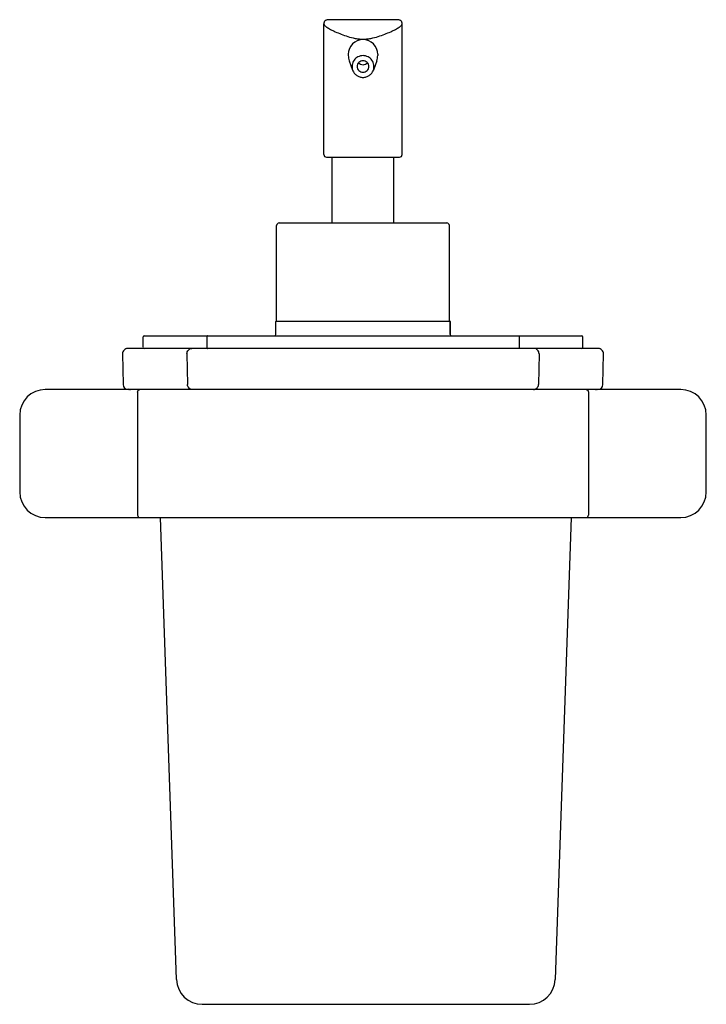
# Model space of a CAD drawing. Header units: millimetres. Extents: x 3990.734 to 3990.868, y 1928.138 to 1928.33.
import ezdxf

# ---------------------------------------------------------------- set-up
doc = ezdxf.new("R2010")
doc.units = ezdxf.units.MM
doc.layers.add('SANINDUSA', color=3, linetype='Continuous')

msp = doc.modelspace()

# ---------------------------------------------------------------- linework, layer by layer
at = {"layer": 'SANINDUSA'}
for p, q in [((3990.793699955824, 1928.303358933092), (3990.793699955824, 1928.328858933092)), ((3990.807919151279, 1928.329685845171), (3990.794770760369, 1928.329685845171)), ((3990.808989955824, 1928.303358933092), (3990.808989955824, 1928.328858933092)), ((3990.798479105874, 1928.322928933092), (3990.798479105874, 1928.322691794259)), ((3990.804210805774, 1928.322928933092), (3990.804210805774, 1928.322691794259)), ((3990.798659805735, 1928.321663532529), (3990.799325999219, 1928.319829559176)), ((3990.804030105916, 1928.32166353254), (3990.803363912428, 1928.319829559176)), ((3990.794199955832, 1928.302858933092), (3990.808489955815, 1928.302858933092)), ((3990.795344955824, 1928.290008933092), (3990.795344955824, 1928.302858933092)), ((3990.807344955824, 1928.290008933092), (3990.807344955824, 1928.302858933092)), ((3990.784996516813, 1928.290008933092), (3990.817694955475, 1928.290008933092)), ((3990.784494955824, 1928.270987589), (3990.784494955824, 1928.289508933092)), ((3990.818194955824, 1928.270987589), (3990.818194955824, 1928.289508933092)), ((3990.784344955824, 1928.268258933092), (3990.784344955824, 1928.270758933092)), ((3990.818344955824, 1928.270758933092), (3990.784344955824, 1928.270758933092)), ((3990.818344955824, 1928.270758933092), (3990.818344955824, 1928.268258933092)), ((3990.818344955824, 1928.268258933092), (3990.818344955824, 1928.270758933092)), ((3990.758416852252, 1928.265758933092), (3990.758416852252, 1928.267758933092)), ((3990.758667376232, 1928.268008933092), (3990.844022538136, 1928.268008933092)), ((3990.770851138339, 1928.267758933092), (3990.770851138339, 1928.265758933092)), ((3990.831838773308, 1928.267758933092), (3990.831838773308, 1928.265758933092)), ((3990.844273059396, 1928.265758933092), (3990.844273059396, 1928.267758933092)), ((3990.847272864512, 1928.265508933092), (3990.75541704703, 1928.265508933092)), ((3990.754416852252, 1928.264491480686), (3990.754521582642, 1928.258491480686)), ((3990.766987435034, 1928.264491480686), (3990.767088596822, 1928.258491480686)), ((3990.835702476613, 1928.264491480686), (3990.835601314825, 1928.258491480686)), ((3990.848168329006, 1928.258491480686), (3990.848273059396, 1928.264491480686)), ((3990.863344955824, 1928.257508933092), (3990.739344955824, 1928.257508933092)), ((3990.757337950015, 1928.257008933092), (3990.757337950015, 1928.233008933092)), ((3990.845351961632, 1928.257008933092), (3990.845351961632, 1928.233008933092)), ((3990.734344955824, 1928.252508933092), (3990.734344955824, 1928.237508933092)), ((3990.868344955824, 1928.237508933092), (3990.868344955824, 1928.252508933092)), ((3990.739344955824, 1928.232508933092), (3990.863344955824, 1928.232508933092)), ((3990.76494852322, 1928.142334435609), (3990.76179956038, 1928.232508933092)), ((3990.841971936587, 1928.232508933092), (3990.838822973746, 1928.142334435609)), ((3990.769945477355, 1928.137508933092), (3990.833826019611, 1928.137508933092))]:
    msp.add_line(p, q, dxfattribs=at)
for points in [[(3990.794770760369, 1928.329685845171), (3990.79462009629, 1928.329681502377), (3990.794479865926, 1928.329668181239), (3990.794350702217, 1928.329645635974), (3990.794231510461, 1928.329613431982), (3990.794121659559, 1928.329570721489), (3990.794021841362, 1928.329516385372), (3990.793931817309, 1928.32944853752), (3990.793854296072, 1928.329367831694), (3990.79379118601, 1928.329274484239), (3990.79374460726, 1928.329167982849), (3990.793715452, 1928.329051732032), (3990.793701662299, 1928.328925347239), (3990.793700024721, 1928.328858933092)], [(3990.808989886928, 1928.328858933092), (3990.808988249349, 1928.328925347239), (3990.808974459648, 1928.329051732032), (3990.808945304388, 1928.329167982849), (3990.808898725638, 1928.329274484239), (3990.808835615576, 1928.329367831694), (3990.808758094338, 1928.32944853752), (3990.808668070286, 1928.329516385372), (3990.808568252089, 1928.329570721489), (3990.808458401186, 1928.329613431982), (3990.80833920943, 1928.329645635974), (3990.808210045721, 1928.329668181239), (3990.808069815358, 1928.329681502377), (3990.807919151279, 1928.329685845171)]]:
    msp.add_lwpolyline(points, dxfattribs=at)
for centre, radius, start, end in [((3990.801344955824, 1928.322928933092), 0.00286584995, 0, 180), ((3990.801489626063, 1928.322690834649), 0.0030105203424, 179.9817366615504, 199.9522811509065), ((3990.801200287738, 1928.32269083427), 0.003010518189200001, 340.0477116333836, 0.01827054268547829), ((3990.794199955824, 1928.303358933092), 0.0005, 180, 270.000000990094), ((3990.808489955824, 1928.303358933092), 0.0005, 269.999999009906, 0), ((3990.784994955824, 1928.289508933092), 0.0005, 89.99996005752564, 180), ((3990.817694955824, 1928.289508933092), 0.0005, 0, 90.00003994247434), ((3990.784594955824, 1928.270758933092), 0.00025, 113.780554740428, 180), ((3990.818094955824, 1928.270758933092), 0.00025, 0, 66.21944525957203), ((3990.758666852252, 1928.267758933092), 0.00025, 90, 180), ((3990.784094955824, 1928.268258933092), 0.00025, 270.0000000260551, 0), ((3990.818594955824, 1928.268258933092), 0.00025, 180, 270), ((3990.844023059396, 1928.267758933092), 0.00025, 0, 90), ((3990.755416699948, 1928.264508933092), 0.001, 90, 180.9999999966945), ((3990.758666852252, 1928.265758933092), 0.00025, 187.409504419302, 270), ((3990.844023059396, 1928.265758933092), 0.00025, 270, 0), ((3990.847273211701, 1928.264508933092), 0.001, 359.0000000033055, 90), ((3990.739344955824, 1928.252508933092), 0.005, 90, 180), ((3990.755521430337, 1928.258508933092), 0.001, 180.9999999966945, 270), ((3990.755953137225, 1928.25845773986), 0.000949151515, 242.535605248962, 260.7134338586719), ((3990.755949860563, 1928.258443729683), 0.0009347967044, 260.7730626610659, 269.9718172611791), ((3990.846740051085, 1928.258443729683), 0.0009347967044, 270.0281827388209, 279.226937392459), ((3990.847168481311, 1928.258508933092), 0.001, 270, 359.0000000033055), ((3990.863344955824, 1928.252508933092), 0.005, 0, 90), ((3990.739344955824, 1928.237508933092), 0.005, 180, 270), ((3990.863344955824, 1928.237508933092), 0.005, 270, 0), ((3990.769945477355, 1928.142508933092), 0.005, 182.0000000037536, 270), ((3990.833826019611, 1928.142508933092), 0.005, 270, 357.9999999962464), ((3990.769971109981, 1928.142081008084), 0.004572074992, 269.683224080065, 269.9999561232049)]:
    msp.add_arc(centre, radius, start, end, dxfattribs=at)
for points, knots in [([(3990.793699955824, 1928.328858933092), (3990.793699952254, 1928.328749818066), (3990.793831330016, 1928.328575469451), (3990.794050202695, 1928.328381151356), (3990.794308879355, 1928.328192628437), (3990.794631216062, 1928.327992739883), (3990.795176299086, 1928.327691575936), (3990.795993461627, 1928.32729900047), (3990.797119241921, 1928.326830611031), (3990.798406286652, 1928.326376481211), (3990.799577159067, 1928.326065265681), (3990.800573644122, 1928.325912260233), (3990.801087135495, 1928.325884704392), (3990.801344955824, 1928.325884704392)], [0, 0, 0, 0, 0.0389827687, 0.0691176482, 0.1070139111, 0.1523582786, 0.2048277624, 0.3293138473, 0.4760762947, 0.6402311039, 0.816689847, 0.9078903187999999, 1, 1, 1, 1]), ([(3990.801344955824, 1928.325884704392), (3990.801602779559, 1928.325884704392), (3990.802116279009, 1928.325912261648), (3990.803112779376, 1928.326065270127), (3990.80428366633, 1928.326376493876), (3990.805570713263, 1928.326830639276), (3990.806696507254, 1928.327298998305), (3990.807513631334, 1928.327691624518), (3990.80805875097, 1928.327992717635), (3990.808381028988, 1928.328192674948), (3990.808639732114, 1928.328381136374), (3990.808858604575, 1928.328575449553), (3990.808989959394, 1928.328749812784), (3990.808989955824, 1928.328858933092)], [0, 0, 0, 0, 0.09211078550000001, 0.1833128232, 0.3597740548, 0.5239297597, 0.6706914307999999, 0.795176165, 0.8476443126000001, 0.8929894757, 0.9308815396, 0.9610153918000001, 1, 1, 1, 1]), ([(3990.801344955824, 1928.322668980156), (3990.801005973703, 1928.322668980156), (3990.800318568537, 1928.322504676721), (3990.799523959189, 1928.321817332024), (3990.79913537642, 1928.320844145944), (3990.799211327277, 1928.320145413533), (3990.799325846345, 1928.319830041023)], [0, 0, 0, 0, 0.2514601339, 0.5018783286, 0.7511072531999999, 1, 1, 1, 1]), ([(3990.803364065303, 1928.319830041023), (3990.803478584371, 1928.320145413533), (3990.803554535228, 1928.320844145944), (3990.803165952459, 1928.321817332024), (3990.802371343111, 1928.322504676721), (3990.801683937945, 1928.322668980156), (3990.801344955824, 1928.322668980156)], [0, 0, 0, 0, 0.2488927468, 0.4981216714, 0.7485398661, 1, 1, 1, 1]), ([(3990.801344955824, 1928.321672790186), (3990.801196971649, 1928.321672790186), (3990.800898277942, 1928.321614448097), (3990.800520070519, 1928.321364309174), (3990.80026627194, 1928.320990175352), (3990.800206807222, 1928.320693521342), (3990.800206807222, 1928.320547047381)], [0, 0, 0, 0, 0.2512966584, 0.5017855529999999, 0.7512678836, 1, 1, 1, 1]), ([(3990.800206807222, 1928.320547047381), (3990.800206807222, 1928.320400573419), (3990.80026627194, 1928.320103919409), (3990.800520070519, 1928.319729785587), (3990.800898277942, 1928.319479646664), (3990.801196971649, 1928.319421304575), (3990.801344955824, 1928.319421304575)], [0, 0, 0, 0, 0.2487321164, 0.498214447, 0.7487033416, 1, 1, 1, 1]), ([(3990.800486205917, 1928.321280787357), (3990.800592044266, 1928.321160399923), (3990.800859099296, 1928.320962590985), (3990.801184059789, 1928.320893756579), (3990.801344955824, 1928.320893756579)], [0, 0, 0, 0, 0.4990663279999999, 1, 1, 1, 1]), ([(3990.802483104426, 1928.320547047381), (3990.802483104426, 1928.320693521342), (3990.802423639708, 1928.320990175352), (3990.802169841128, 1928.321364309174), (3990.801791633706, 1928.321614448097), (3990.801492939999, 1928.321672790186), (3990.801344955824, 1928.321672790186)], [0, 0, 0, 0, 0.2487321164, 0.498214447, 0.7487033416, 1, 1, 1, 1]), ([(3990.801344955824, 1928.320893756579), (3990.801505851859, 1928.320893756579), (3990.801830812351, 1928.320962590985), (3990.802097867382, 1928.321160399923), (3990.802203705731, 1928.321280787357)], [0, 0, 0, 0, 0.500933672, 1, 1, 1, 1]), ([(3990.801344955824, 1928.319421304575), (3990.801492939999, 1928.319421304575), (3990.801791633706, 1928.319479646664), (3990.802169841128, 1928.319729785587), (3990.802423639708, 1928.320103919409), (3990.802483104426, 1928.320400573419), (3990.802483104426, 1928.320547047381)], [0, 0, 0, 0, 0.2512966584, 0.5017855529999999, 0.7512678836, 1, 1, 1, 1]), ([(3990.799325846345, 1928.319830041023), (3990.799399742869, 1928.319626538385), (3990.79961251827, 1928.319239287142), (3990.800092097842, 1928.318783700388), (3990.800687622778, 1928.318491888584), (3990.801126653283, 1928.318425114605), (3990.801344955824, 1928.318425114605)], [0, 0, 0, 0, 0.2488946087, 0.4985939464, 0.749037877, 1, 1, 1, 1]), ([(3990.801344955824, 1928.318425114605), (3990.801563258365, 1928.318425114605), (3990.80200228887, 1928.318491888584), (3990.802597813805, 1928.318783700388), (3990.803077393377, 1928.319239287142), (3990.803290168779, 1928.319626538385), (3990.803364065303, 1928.319830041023)], [0, 0, 0, 0, 0.250962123, 0.5014060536, 0.7511053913, 1, 1, 1, 1]), ([(3990.771092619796, 1928.268008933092), (3990.77103068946, 1928.268008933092), (3990.77090061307, 1928.267953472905), (3990.770851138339, 1928.267822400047), (3990.770851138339, 1928.267758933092)], [0, 0, 0, 0, 0.4938729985, 1, 1, 1, 1]), ([(3990.831597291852, 1928.268008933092), (3990.831659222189, 1928.268008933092), (3990.831789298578, 1928.267953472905), (3990.831838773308, 1928.267822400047), (3990.831838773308, 1928.267758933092)], [0, 0, 0, 0, 0.4938729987, 1, 1, 1, 1]), ([(3990.766987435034, 1928.264491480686), (3990.766985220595, 1928.264622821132), (3990.767031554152, 1928.264887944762), (3990.76724419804, 1928.265226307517), (3990.767567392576, 1928.265455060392), (3990.767826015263, 1928.265508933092), (3990.767953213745, 1928.265508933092)], [0, 0, 0, 0, 0.2540204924, 0.5056956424, 0.7540252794, 1, 1, 1, 1]), ([(3990.770851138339, 1928.265758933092), (3990.770851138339, 1928.265695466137), (3990.77090061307, 1928.265564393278), (3990.77103068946, 1928.265508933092), (3990.771092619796, 1928.265508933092)], [0, 0, 0, 0, 0.5061270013, 1, 1, 1, 1]), ([(3990.831838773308, 1928.265758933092), (3990.831838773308, 1928.265695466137), (3990.831789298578, 1928.265564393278), (3990.831659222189, 1928.265508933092), (3990.831597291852, 1928.265508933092)], [0, 0, 0, 0, 0.5061270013, 1, 1, 1, 1]), ([(3990.835702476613, 1928.264491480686), (3990.835704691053, 1928.264622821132), (3990.835658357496, 1928.264887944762), (3990.835445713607, 1928.265226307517), (3990.835122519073, 1928.265455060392), (3990.834863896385, 1928.265508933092), (3990.834736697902, 1928.265508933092)], [0, 0, 0, 0, 0.2540204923, 0.5056956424, 0.7540252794, 1, 1, 1, 1]), ([(3990.757337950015, 1928.257008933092), (3990.757337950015, 1928.257136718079), (3990.757419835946, 1928.257336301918), (3990.75763193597, 1928.257483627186), (3990.757759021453, 1928.257508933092), (3990.757820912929, 1928.257508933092)], [0, 0, 0, 0, 0.5048528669, 0.7554791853, 1, 1, 1, 1]), ([(3990.768054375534, 1928.257508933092), (3990.767929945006, 1928.257508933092), (3990.767677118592, 1928.257560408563), (3990.767358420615, 1928.257779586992), (3990.767143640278, 1928.258105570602), (3990.767090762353, 1928.25836304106), (3990.767088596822, 1928.258491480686)], [0, 0, 0, 0, 0.2460554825, 0.4943785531, 0.7459806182, 1, 1, 1, 1]), ([(3990.834635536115, 1928.257508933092), (3990.834759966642, 1928.257508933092), (3990.835012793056, 1928.257560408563), (3990.835331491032, 1928.257779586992), (3990.835546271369, 1928.258105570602), (3990.835599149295, 1928.25836304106), (3990.835601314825, 1928.258491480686)], [0, 0, 0, 0, 0.2460554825, 0.4943785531, 0.7459806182, 1, 1, 1, 1]), ([(3990.844868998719, 1928.257508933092), (3990.844993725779, 1928.257508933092), (3990.845252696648, 1928.257395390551), (3990.845351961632, 1928.25713472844), (3990.845351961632, 1928.257008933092)], [0, 0, 0, 0, 0.4978678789, 1, 1, 1, 1]), ([(3990.757337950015, 1928.233008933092), (3990.757337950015, 1928.232881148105), (3990.757419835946, 1928.232681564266), (3990.75763193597, 1928.232534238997), (3990.757759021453, 1928.232508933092), (3990.757820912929, 1928.232508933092)], [0, 0, 0, 0, 0.5048528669, 0.7554791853, 1, 1, 1, 1]), ([(3990.844868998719, 1928.232508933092), (3990.844993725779, 1928.232508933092), (3990.845252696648, 1928.232622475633), (3990.845351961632, 1928.232883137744), (3990.845351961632, 1928.233008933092)], [0, 0, 0, 0, 0.4978678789, 1, 1, 1, 1])]:
    msp.add_open_spline(points, degree=3, knots=knots, dxfattribs=at)

doc.saveas('drawing.dxf')
